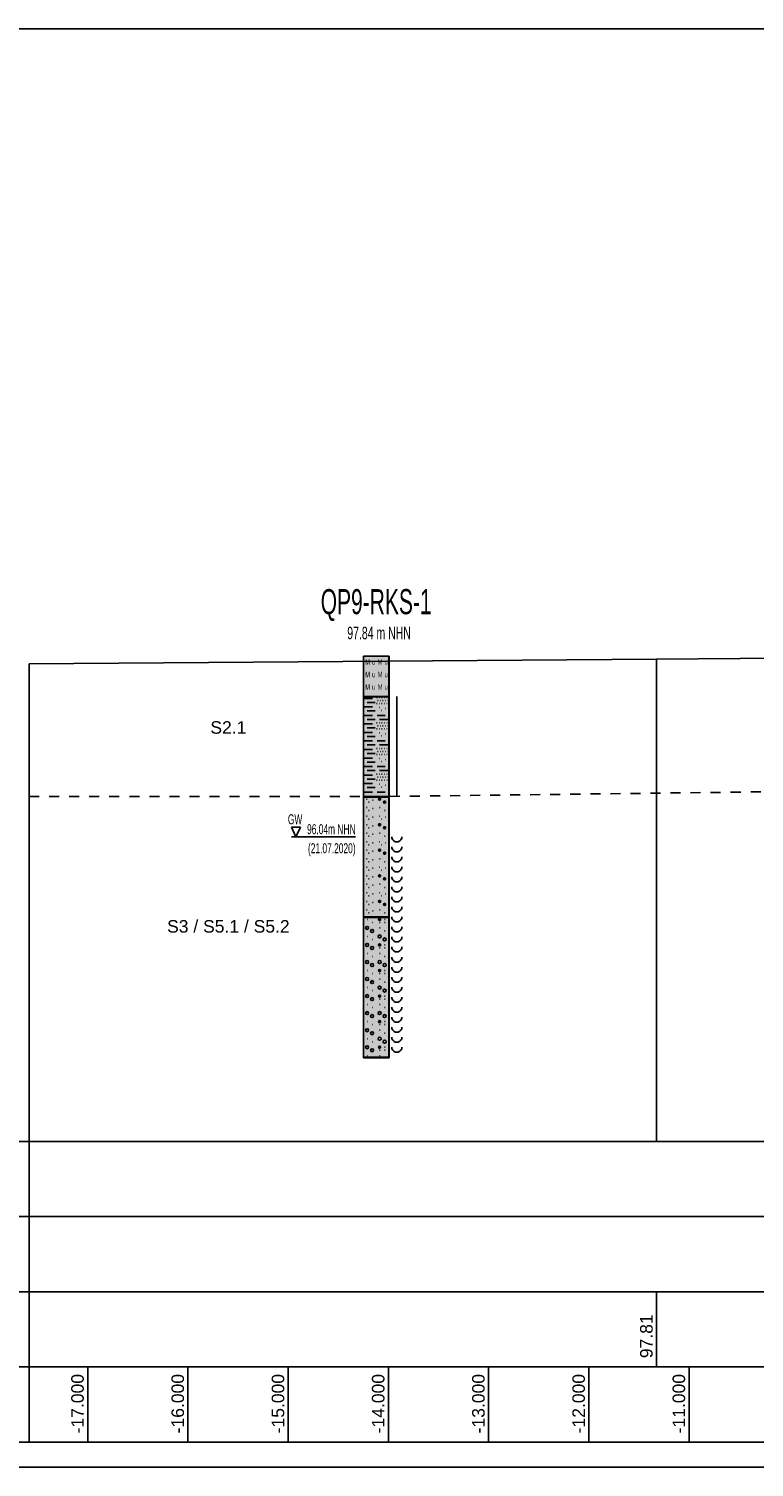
# Model space of a CAD drawing. Header units: metres. Extents: x -17 to 824, y 89 to 134.
# Tile 75 of 80: x 782.41 to 789.65, y 89.75 to 104.1. Entities that reach past the tile are written whole.
import ezdxf
from ezdxf.enums import TextEntityAlignment as Align

# ---------------------------------------------------------------- set-up
doc = ezdxf.new("R2010")
doc.units = ezdxf.units.M
doc.linetypes.add('ACAD_ISO03W100', pattern=[30, 12, -18])
for name, color, linetype in [('BG_GT_DC_RKS', 249, 'Continuous'), ('BG_GT_SCHICHT', 3, 'ACAD_ISO03W100'), ('BG_GT_TE', 6, 'Continuous'), ('BW_KOERP_GESCH', 126, 'Continuous'), ('BW_Z_BEM', 52, 'Continuous'), ('ZZ_GITTER', 40, 'Continuous')]:
    doc.layers.add(name, color=color, linetype=linetype)
doc.layers.add('ZZ_AFENSTER', color=6, linetype='Continuous', plot=False)
doc.styles.add('ARI025_V_50', font='arial.ttf', dxfattribs={"height": 0.125})
doc.styles.add('Arial', font='arial.ttf')
doc.styles.get("Standard").update_dxf_attribs({"font": 'arial.ttf'})

# ---------------------------------------------------------------- blocks, each defined once
blk = doc.blocks.new('QP9-RKS-1')
for p, q in [((-0.00255, 0), (0.00255, 0)), ((-0.00255, -0.0081), (-0.00255, 0)), ((-0.00255, 0), (0.00245, 0)), ((-0.00255, -0.08), (-0.00255, 0)), ((0.00245, 0), (0.00245, -0.08)), ((0.00255, 0), (0.00255, -0.0081)), ((-0.00255, -0.008), (0.00255, -0.008)), ((-0.00255, -0.0281), (-0.00255, -0.008)), ((0.00255, -0.0081), (-0.00255, -0.0081)), ((-0.00235, -0.0084), (-0.00075, -0.0084)), ((0.00005, -0.0082), (0.00015, -0.0082)), ((0.00055, -0.0082), (0.00065, -0.0082)), ((0.00105, -0.0082), (0.00115, -0.0082)), ((0.00155, -0.0082), (0.00165, -0.0082)), ((0.00205, -0.0082), (0.00215, -0.0082)), ((0.00255, -0.008), (0.00255, -0.0281)), ((0.00405, -0.008), (0.00405, -0.028)), ((-0.00235, -0.0101), (-0.00075, -0.0101)), ((-0.00185, -0.0092), (-0.00025, -0.0092)), ((-0.00185, -0.0109), (-0.00025, -0.0109)), ((0.00005, -0.0094), (0.00015, -0.0094)), ((0.00025, -0.0088), (0.00035, -0.0088)), ((0.00055, -0.0094), (0.00065, -0.0094)), ((0.00055, -0.0102), (0.00065, -0.0102)), ((0.00075, -0.0088), (0.00085, -0.0088)), ((0.00095, -0.0108), (0.00105, -0.0108)), ((0.00105, -0.0094), (0.00115, -0.0094)), ((0.00125, -0.0088), (0.00135, -0.0088)), ((0.00155, -0.0094), (0.00165, -0.0094)), ((0.00175, -0.0088), (0.00185, -0.0088)), ((0.00175, -0.0104), (0.00185, -0.0104)), ((0.00205, -0.0094), (0.00215, -0.0094)), ((0.00225, -0.0088), (0.00235, -0.0088)), ((-0.00235, -0.0118), (-0.00075, -0.0118)), ((-0.00235, -0.0135), (-0.00075, -0.0135)), ((-0.00185, -0.0126), (-0.00025, -0.0126)), ((-0.00185, -0.0143), (-0.00025, -0.0143)), ((0.00005, -0.0133), (0.00015, -0.0133)), ((0.00015, -0.0118), (0.00175, -0.0118)), ((0.00025, -0.0139), (0.00035, -0.0139)), ((0.00055, -0.0133), (0.00065, -0.0133)), ((0.00065, -0.0126), (0.00225, -0.0126)), ((0.00075, -0.0139), (0.00085, -0.0139)), ((0.00105, -0.0133), (0.00115, -0.0133)), ((0.00125, -0.0139), (0.00135, -0.0139)), ((0.00155, -0.0133), (0.00165, -0.0133)), ((0.00175, -0.0139), (0.00185, -0.0139)), ((0.00205, -0.0133), (0.00215, -0.0133)), ((0.00225, -0.0139), (0.00235, -0.0139)), ((-0.00235, -0.0152), (-0.00075, -0.0152)), ((-0.00235, -0.0169), (-0.00075, -0.0169)), ((-0.00185, -0.016), (-0.00025, -0.016)), ((0.00005, -0.0145), (0.00015, -0.0145)), ((0.00015, -0.0169), (0.00175, -0.0169)), ((0.00055, -0.0145), (0.00065, -0.0145)), ((0.00055, -0.0153), (0.00065, -0.0153)), ((0.00095, -0.0159), (0.00105, -0.0159)), ((0.00105, -0.0145), (0.00115, -0.0145)), ((0.00155, -0.0145), (0.00165, -0.0145)), ((0.00175, -0.0155), (0.00185, -0.0155)), ((0.00205, -0.0145), (0.00215, -0.0145)), ((-0.00235, -0.0186), (-0.00075, -0.0186)), ((-0.00185, -0.0177), (-0.00025, -0.0177)), ((-0.00185, -0.0194), (-0.00025, -0.0194)), ((0.00005, -0.0184), (0.00015, -0.0184)), ((0.00005, -0.0196), (0.00015, -0.0196)), ((0.00025, -0.019), (0.00035, -0.019)), ((0.00055, -0.0184), (0.00065, -0.0184)), ((0.00055, -0.0196), (0.00065, -0.0196)), ((0.00065, -0.0177), (0.00225, -0.0177)), ((0.00075, -0.019), (0.00085, -0.019)), ((0.00105, -0.0184), (0.00115, -0.0184)), ((0.00105, -0.0196), (0.00115, -0.0196)), ((0.00125, -0.019), (0.00135, -0.019)), ((0.00155, -0.0184), (0.00165, -0.0184)), ((0.00155, -0.0196), (0.00165, -0.0196)), ((0.00175, -0.019), (0.00185, -0.019)), ((0.00205, -0.0184), (0.00215, -0.0184)), ((0.00205, -0.0196), (0.00215, -0.0196)), ((0.00225, -0.019), (0.00235, -0.019)), ((-0.00235, -0.0203), (-0.00075, -0.0203)), ((-0.00235, -0.022), (-0.00075, -0.022)), ((-0.00185, -0.0211), (-0.00025, -0.0211)), ((-0.00185, -0.0228), (-0.00025, -0.0228)), ((0.00015, -0.022), (0.00175, -0.022)), ((0.00055, -0.0204), (0.00065, -0.0204)), ((0.00065, -0.0228), (0.00225, -0.0228)), ((0.00095, -0.021), (0.00105, -0.021)), ((0.00175, -0.0206), (0.00185, -0.0206)), ((-0.00235, -0.0237), (-0.00075, -0.0237)), ((-0.00235, -0.0254), (-0.00075, -0.0254)), ((-0.00185, -0.0245), (-0.00025, -0.0245)), ((0.00005, -0.0235), (0.00015, -0.0235)), ((0.00005, -0.0247), (0.00015, -0.0247)), ((0.00025, -0.0241), (0.00035, -0.0241)), ((0.00055, -0.0235), (0.00065, -0.0235)), ((0.00055, -0.0247), (0.00065, -0.0247)), ((0.00055, -0.0255), (0.00065, -0.0255)), ((0.00075, -0.0241), (0.00085, -0.0241)), ((0.00105, -0.0235), (0.00115, -0.0235)), ((0.00105, -0.0247), (0.00115, -0.0247)), ((0.00125, -0.0241), (0.00135, -0.0241)), ((0.00155, -0.0235), (0.00165, -0.0235)), ((0.00155, -0.0247), (0.00165, -0.0247)), ((0.00175, -0.0241), (0.00185, -0.0241)), ((0.00175, -0.0257), (0.00185, -0.0257)), ((0.00205, -0.0235), (0.00215, -0.0235)), ((0.00205, -0.0247), (0.00215, -0.0247)), ((0.00225, -0.0241), (0.00235, -0.0241)), ((-0.00255, -0.028), (0.00255, -0.028)), ((-0.00255, -0.0521), (-0.00255, -0.028)), ((0.00255, -0.0281), (-0.00255, -0.0281)), ((-0.00235, -0.0271), (-0.00075, -0.0271)), ((-0.00195, -0.0285), (-0.00185, -0.0285)), ((-0.00185, -0.0262), (-0.00025, -0.0262)), ((-0.00075, -0.0287), (-0.00065, -0.0287)), ((0.00015, -0.0271), (0.00175, -0.0271)), ((0.00045, -0.0285), (0.00085, -0.0285)), ((0.00046, -0.02845), (0.00084, -0.02845)), ((0.00046, -0.02855), (0.00084, -0.02855)), ((0.00048, -0.0284), (0.00082, -0.0284)), ((0.00048, -0.0286), (0.00082, -0.0286)), ((0.00052, -0.02835), (0.00078, -0.02835)), ((0.00052, -0.02865), (0.00078, -0.02865)), ((0.00095, -0.0261), (0.00105, -0.0261)), ((0.00255, -0.028), (0.00255, -0.0521)), ((-0.00195, -0.0302), (-0.00185, -0.0302)), ((-0.00155, -0.0291), (-0.00145, -0.0291)), ((-0.00155, -0.0308), (-0.00145, -0.0308)), ((-0.00075, -0.0304), (-0.00065, -0.0304)), ((0.00065, -0.0302), (0.00075, -0.0302)), ((0.00145, -0.0291), (0.00185, -0.0291)), ((0.00146, -0.02905), (0.00184, -0.02905)), ((0.00146, -0.02915), (0.00184, -0.02915)), ((0.00148, -0.029), (0.00182, -0.029)), ((0.00148, -0.0292), (0.00182, -0.0292)), ((0.00152, -0.02895), (0.00178, -0.02895)), ((0.00152, -0.02925), (0.00178, -0.02925)), ((0.00165, -0.0308), (0.00175, -0.0308)), ((-0.00195, -0.0319), (-0.00185, -0.0319)), ((-0.00195, -0.0336), (-0.00185, -0.0336)), ((-0.00155, -0.0325), (-0.00145, -0.0325)), ((-0.00155, -0.0342), (-0.00145, -0.0342)), ((-0.00075, -0.0321), (-0.00065, -0.0321)), ((-0.00075, -0.0338), (-0.00065, -0.0338)), ((0.00045, -0.0336), (0.00085, -0.0336)), ((0.00046, -0.03355), (0.00084, -0.03355)), ((0.00046, -0.03365), (0.00084, -0.03365)), ((0.00048, -0.0335), (0.00082, -0.0335)), ((0.00048, -0.0337), (0.00082, -0.0337)), ((0.00052, -0.03345), (0.00078, -0.03345)), ((0.00052, -0.03375), (0.00078, -0.03375)), ((0.00055, -0.0319), (0.00065, -0.0319)), ((0.00095, -0.0325), (0.00105, -0.0325)), ((0.00145, -0.0342), (0.00185, -0.0342)), ((0.00146, -0.03415), (0.00184, -0.03415)), ((0.00146, -0.03425), (0.00184, -0.03425)), ((0.00148, -0.0341), (0.00182, -0.0341)), ((0.00148, -0.0343), (0.00182, -0.0343)), ((0.00152, -0.03405), (0.00178, -0.03405)), ((0.00152, -0.03435), (0.00178, -0.03435)), ((0.00175, -0.0321), (0.00185, -0.0321)), ((-0.00195, -0.0353), (-0.00185, -0.0353)), ((-0.00195, -0.037), (-0.00185, -0.037)), ((-0.00155, -0.0359), (-0.00145, -0.0359)), ((-0.00075, -0.0355), (-0.00065, -0.0355)), ((-0.00075, -0.0372), (-0.00065, -0.0372)), ((0.00055, -0.037), (0.00065, -0.037)), ((0.00065, -0.0353), (0.00075, -0.0353)), ((0.00165, -0.0359), (0.00175, -0.0359)), ((0.00175, -0.0372), (0.00185, -0.0372)), ((0.00305, -0.036), (0.00305, -0.0363)), ((0.00305, -0.0363), (0.00325, -0.0366)), ((0.00325, -0.0366), (0.00345, -0.0368)), ((0.00345, -0.0368), (0.00375, -0.037)), ((0.00375, -0.037), (0.00405, -0.037)), ((0.00405, -0.037), (0.00435, -0.037)), ((0.00435, -0.037), (0.00465, -0.0368)), ((0.00465, -0.0368), (0.00485, -0.0366)), ((0.00485, -0.0366), (0.00505, -0.0363)), ((0.00505, -0.0363), (0.00505, -0.036)), ((-0.00195, -0.0387), (-0.00185, -0.0387)), ((-0.00155, -0.0376), (-0.00145, -0.0376)), ((-0.00155, -0.0393), (-0.00145, -0.0393)), ((-0.00075, -0.0389), (-0.00065, -0.0389)), ((0.00045, -0.0387), (0.00085, -0.0387)), ((0.00046, -0.03865), (0.00084, -0.03865)), ((0.00046, -0.03875), (0.00084, -0.03875)), ((0.00048, -0.0386), (0.00082, -0.0386)), ((0.00048, -0.0388), (0.00082, -0.0388)), ((0.00052, -0.03855), (0.00078, -0.03855)), ((0.00052, -0.03885), (0.00078, -0.03885)), ((0.00095, -0.0376), (0.00105, -0.0376)), ((0.00145, -0.0393), (0.00185, -0.0393)), ((0.00146, -0.03925), (0.00184, -0.03925)), ((0.00146, -0.03935), (0.00184, -0.03935)), ((0.00148, -0.0392), (0.00182, -0.0392)), ((0.00148, -0.0394), (0.00182, -0.0394)), ((0.00152, -0.03915), (0.00178, -0.03915)), ((0.00152, -0.03945), (0.00178, -0.03945)), ((0.00305, -0.038), (0.00305, -0.0383)), ((0.00305, -0.0383), (0.00325, -0.0386)), ((0.00305, -0.04), (0.00305, -0.0403)), ((0.00325, -0.0386), (0.00345, -0.0388)), ((0.00345, -0.0388), (0.00375, -0.039)), ((0.00375, -0.039), (0.00405, -0.039)), ((0.00405, -0.039), (0.00435, -0.039)), ((0.00435, -0.039), (0.00465, -0.0388)), ((0.00465, -0.0388), (0.00485, -0.0386)), ((0.00485, -0.0386), (0.00505, -0.0383)), ((0.00505, -0.0383), (0.00505, -0.038)), ((0.00505, -0.0403), (0.00505, -0.04)), ((-0.00195, -0.0404), (-0.00185, -0.0404)), ((-0.00195, -0.0421), (-0.00185, -0.0421)), ((-0.00155, -0.041), (-0.00145, -0.041)), ((-0.00155, -0.0427), (-0.00145, -0.0427)), ((-0.00075, -0.0406), (-0.00065, -0.0406)), ((-0.00075, -0.0423), (-0.00065, -0.0423)), ((0.00055, -0.0421), (0.00065, -0.0421)), ((0.00065, -0.0404), (0.00075, -0.0404)), ((0.00095, -0.0427), (0.00105, -0.0427)), ((0.00165, -0.041), (0.00175, -0.041)), ((0.00175, -0.0423), (0.00185, -0.0423)), ((0.00305, -0.0403), (0.00325, -0.0406)), ((0.00305, -0.042), (0.00305, -0.0423)), ((0.00305, -0.0423), (0.00325, -0.0426)), ((0.00325, -0.0406), (0.00345, -0.0408)), ((0.00325, -0.0426), (0.00345, -0.0428)), ((0.00345, -0.0408), (0.00375, -0.041)), ((0.00345, -0.0428), (0.00375, -0.043)), ((0.00375, -0.041), (0.00405, -0.041)), ((0.00375, -0.043), (0.00405, -0.043)), ((0.00405, -0.041), (0.00435, -0.041)), ((0.00405, -0.043), (0.00435, -0.043)), ((0.00435, -0.041), (0.00465, -0.0408)), ((0.00435, -0.043), (0.00465, -0.0428)), ((0.00465, -0.0408), (0.00485, -0.0406)), ((0.00465, -0.0428), (0.00485, -0.0426)), ((0.00485, -0.0406), (0.00505, -0.0403)), ((0.00485, -0.0426), (0.00505, -0.0423)), ((0.00505, -0.0423), (0.00505, -0.042)), ((-0.00195, -0.0438), (-0.00185, -0.0438)), ((-0.00195, -0.0455), (-0.00185, -0.0455)), ((-0.00155, -0.0444), (-0.00145, -0.0444)), ((-0.00075, -0.044), (-0.00065, -0.044)), ((-0.00075, -0.0457), (-0.00065, -0.0457)), ((0.00045, -0.0438), (0.00085, -0.0438)), ((0.00046, -0.04375), (0.00084, -0.04375)), ((0.00046, -0.04385), (0.00084, -0.04385)), ((0.00048, -0.0437), (0.00082, -0.0437)), ((0.00048, -0.0439), (0.00082, -0.0439)), ((0.00052, -0.04365), (0.00078, -0.04365)), ((0.00052, -0.04395), (0.00078, -0.04395)), ((0.00065, -0.0455), (0.00075, -0.0455)), ((0.00145, -0.0444), (0.00185, -0.0444)), ((0.00146, -0.04435), (0.00184, -0.04435)), ((0.00146, -0.04445), (0.00184, -0.04445)), ((0.00148, -0.0443), (0.00182, -0.0443)), ((0.00148, -0.0445), (0.00182, -0.0445)), ((0.00152, -0.04425), (0.00178, -0.04425)), ((0.00152, -0.04455), (0.00178, -0.04455)), ((0.00305, -0.044), (0.00305, -0.0443)), ((0.00305, -0.0443), (0.00325, -0.0446)), ((0.00325, -0.0446), (0.00345, -0.0448)), ((0.00345, -0.0448), (0.00375, -0.045)), ((0.00375, -0.045), (0.00405, -0.045)), ((0.00405, -0.045), (0.00435, -0.045)), ((0.00435, -0.045), (0.00465, -0.0448)), ((0.00465, -0.0448), (0.00485, -0.0446)), ((0.00485, -0.0446), (0.00505, -0.0443)), ((0.00505, -0.0443), (0.00505, -0.044)), ((-0.00195, -0.0472), (-0.00185, -0.0472)), ((-0.00155, -0.0461), (-0.00145, -0.0461)), ((-0.00155, -0.0478), (-0.00145, -0.0478)), ((-0.00075, -0.0474), (-0.00065, -0.0474)), ((0.00052, -0.04875), (0.00078, -0.04875)), ((0.00055, -0.0472), (0.00065, -0.0472)), ((0.00095, -0.0478), (0.00105, -0.0478)), ((0.00165, -0.0461), (0.00175, -0.0461)), ((0.00175, -0.0474), (0.00185, -0.0474)), ((0.00305, -0.046), (0.00305, -0.0463)), ((0.00305, -0.0463), (0.00325, -0.0466)), ((0.00305, -0.048), (0.00305, -0.0483)), ((0.00305, -0.0483), (0.00325, -0.0486)), ((0.00325, -0.0466), (0.00345, -0.0468)), ((0.00325, -0.0486), (0.00345, -0.0488)), ((0.00345, -0.0468), (0.00375, -0.047)), ((0.00375, -0.047), (0.00405, -0.047)), ((0.00405, -0.047), (0.00435, -0.047)), ((0.00435, -0.047), (0.00465, -0.0468)), ((0.00465, -0.0468), (0.00485, -0.0466)), ((0.00465, -0.0488), (0.00485, -0.0486)), ((0.00485, -0.0466), (0.00505, -0.0463)), ((0.00485, -0.0486), (0.00505, -0.0483)), ((0.00505, -0.0463), (0.00505, -0.046)), ((0.00505, -0.0483), (0.00505, -0.048)), ((-0.00195, -0.0489), (-0.00185, -0.0489)), ((-0.00195, -0.0506), (-0.00185, -0.0506)), ((-0.00155, -0.0495), (-0.00145, -0.0495)), ((-0.00155, -0.0512), (-0.00145, -0.0512)), ((-0.00075, -0.0491), (-0.00065, -0.0491)), ((-0.00075, -0.0508), (-0.00065, -0.0508)), ((0.00045, -0.0489), (0.00085, -0.0489)), ((0.00046, -0.04885), (0.00084, -0.04885)), ((0.00046, -0.04895), (0.00084, -0.04895)), ((0.00048, -0.0488), (0.00082, -0.0488)), ((0.00048, -0.049), (0.00082, -0.049)), ((0.00052, -0.04905), (0.00078, -0.04905)), ((0.00065, -0.0506), (0.00075, -0.0506)), ((0.00145, -0.0495), (0.00185, -0.0495)), ((0.00146, -0.04945), (0.00184, -0.04945)), ((0.00146, -0.04955), (0.00184, -0.04955)), ((0.00148, -0.0494), (0.00182, -0.0494)), ((0.00148, -0.0496), (0.00182, -0.0496)), ((0.00152, -0.04935), (0.00178, -0.04935)), ((0.00152, -0.04965), (0.00178, -0.04965)), ((0.00165, -0.0512), (0.00175, -0.0512)), ((0.00305, -0.05), (0.00305, -0.0503)), ((0.00305, -0.0503), (0.00325, -0.0506)), ((0.00325, -0.0506), (0.00345, -0.0508)), ((0.00345, -0.0488), (0.00375, -0.049)), ((0.00345, -0.0508), (0.00375, -0.051)), ((0.00375, -0.049), (0.00405, -0.049)), ((0.00375, -0.051), (0.00405, -0.051)), ((0.00405, -0.049), (0.00435, -0.049)), ((0.00405, -0.051), (0.00435, -0.051)), ((0.00435, -0.049), (0.00465, -0.0488)), ((0.00435, -0.051), (0.00465, -0.0508)), ((0.00465, -0.0508), (0.00485, -0.0506)), ((0.00485, -0.0506), (0.00505, -0.0503)), ((0.00505, -0.0503), (0.00505, -0.05)), ((-0.00255, -0.052), (0.00255, -0.052)), ((-0.00255, -0.0801), (-0.00255, -0.052)), ((0.00255, -0.0521), (-0.00255, -0.0521)), ((-0.00185, -0.0525), (-0.00175, -0.0525)), ((-0.00085, -0.0531), (-0.00075, -0.0531)), ((0.00045, -0.0525), (0.00085, -0.0525)), ((0.00046, -0.05245), (0.00084, -0.05245)), ((0.00046, -0.05255), (0.00084, -0.05255)), ((0.00048, -0.0524), (0.00082, -0.0524)), ((0.00048, -0.0526), (0.00082, -0.0526)), ((0.00052, -0.05235), (0.00078, -0.05235)), ((0.00052, -0.05265), (0.00078, -0.05265)), ((0.00065, -0.0531), (0.00075, -0.0531)), ((0.00065, -0.0542), (0.00075, -0.0542)), ((0.00165, -0.0525), (0.00175, -0.0525)), ((0.00165, -0.0531), (0.00175, -0.0531)), ((0.00255, -0.052), (0.00255, -0.0801)), ((0.00305, -0.052), (0.00305, -0.0523)), ((0.00305, -0.0523), (0.00325, -0.0526)), ((0.00305, -0.054), (0.00305, -0.0543)), ((0.00305, -0.0543), (0.00325, -0.0546)), ((0.00325, -0.0526), (0.00345, -0.0528)), ((0.00345, -0.0528), (0.00375, -0.053)), ((0.00375, -0.053), (0.00405, -0.053)), ((0.00405, -0.053), (0.00435, -0.053)), ((0.00435, -0.053), (0.00465, -0.0528)), ((0.00465, -0.0528), (0.00485, -0.0526)), ((0.00485, -0.0526), (0.00505, -0.0523)), ((0.00485, -0.0546), (0.00505, -0.0543)), ((0.00505, -0.0523), (0.00505, -0.052)), ((0.00505, -0.0543), (0.00505, -0.054)), ((-0.00185, -0.0559), (-0.00175, -0.0559)), ((-0.00085, -0.0565), (-0.00075, -0.0565)), ((0.00165, -0.0548), (0.00175, -0.0548)), ((0.00305, -0.056), (0.00305, -0.0563)), ((0.00305, -0.0563), (0.00325, -0.0566)), ((0.00325, -0.0546), (0.00345, -0.0548)), ((0.00325, -0.0566), (0.00345, -0.0568)), ((0.00345, -0.0548), (0.00375, -0.055)), ((0.00345, -0.0568), (0.00375, -0.057)), ((0.00375, -0.055), (0.00405, -0.055)), ((0.00375, -0.057), (0.00405, -0.057)), ((0.00405, -0.055), (0.00435, -0.055)), ((0.00405, -0.057), (0.00435, -0.057)), ((0.00435, -0.055), (0.00465, -0.0548)), ((0.00435, -0.057), (0.00465, -0.0568)), ((0.00465, -0.0548), (0.00485, -0.0546)), ((0.00465, -0.0568), (0.00485, -0.0566)), ((0.00485, -0.0566), (0.00505, -0.0563)), ((0.00505, -0.0563), (0.00505, -0.056)), ((-0.00185, -0.0593), (-0.00175, -0.0593)), ((-0.00085, -0.0599), (-0.00075, -0.0599)), ((0.00045, -0.0576), (0.00085, -0.0576)), ((0.00046, -0.05755), (0.00084, -0.05755)), ((0.00046, -0.05765), (0.00084, -0.05765)), ((0.00048, -0.0575), (0.00082, -0.0575)), ((0.00048, -0.0577), (0.00082, -0.0577)), ((0.00052, -0.05745), (0.00078, -0.05745)), ((0.00052, -0.05775), (0.00078, -0.05775)), ((0.00065, -0.0582), (0.00075, -0.0582)), ((0.00065, -0.0593), (0.00075, -0.0593)), ((0.00165, -0.0576), (0.00175, -0.0576)), ((0.00165, -0.0582), (0.00175, -0.0582)), ((0.00165, -0.0599), (0.00175, -0.0599)), ((0.00305, -0.058), (0.00305, -0.0583)), ((0.00305, -0.0583), (0.00325, -0.0586)), ((0.00305, -0.06), (0.00305, -0.0603)), ((0.00325, -0.0586), (0.00345, -0.0588)), ((0.00345, -0.0588), (0.00375, -0.059)), ((0.00375, -0.059), (0.00405, -0.059)), ((0.00405, -0.059), (0.00435, -0.059)), ((0.00435, -0.059), (0.00465, -0.0588)), ((0.00465, -0.0588), (0.00485, -0.0586)), ((0.00485, -0.0586), (0.00505, -0.0583)), ((0.00505, -0.0583), (0.00505, -0.058)), ((0.00505, -0.0603), (0.00505, -0.06)), ((-0.00185, -0.0627), (-0.00175, -0.0627)), ((0.00045, -0.0627), (0.00085, -0.0627)), ((0.00046, -0.06265), (0.00084, -0.06265)), ((0.00046, -0.06275), (0.00084, -0.06275)), ((0.00048, -0.0626), (0.00082, -0.0626)), ((0.00048, -0.0628), (0.00082, -0.0628)), ((0.00052, -0.06255), (0.00078, -0.06255)), ((0.00052, -0.06285), (0.00078, -0.06285)), ((0.00165, -0.0627), (0.00175, -0.0627)), ((0.00305, -0.0603), (0.00325, -0.0606)), ((0.00305, -0.062), (0.00305, -0.0623)), ((0.00305, -0.0623), (0.00325, -0.0626)), ((0.00325, -0.0606), (0.00345, -0.0608)), ((0.00325, -0.0626), (0.00345, -0.0628)), ((0.00345, -0.0608), (0.00375, -0.061)), ((0.00345, -0.0628), (0.00375, -0.063)), ((0.00375, -0.061), (0.00405, -0.061)), ((0.00375, -0.063), (0.00405, -0.063)), ((0.00405, -0.061), (0.00435, -0.061)), ((0.00405, -0.063), (0.00435, -0.063)), ((0.00435, -0.061), (0.00465, -0.0608)), ((0.00435, -0.063), (0.00465, -0.0628)), ((0.00465, -0.0608), (0.00485, -0.0606)), ((0.00465, -0.0628), (0.00485, -0.0626)), ((0.00485, -0.0606), (0.00505, -0.0603)), ((0.00485, -0.0626), (0.00505, -0.0623)), ((0.00505, -0.0623), (0.00505, -0.062)), ((-0.00085, -0.0633), (-0.00075, -0.0633)), ((0.00065, -0.0633), (0.00075, -0.0633)), ((0.00065, -0.0644), (0.00075, -0.0644)), ((0.00165, -0.0633), (0.00175, -0.0633)), ((0.00165, -0.065), (0.00175, -0.065)), ((0.00305, -0.064), (0.00305, -0.0643)), ((0.00305, -0.0643), (0.00325, -0.0646)), ((0.00305, -0.066), (0.00305, -0.0663)), ((0.00325, -0.0646), (0.00345, -0.0648)), ((0.00345, -0.0648), (0.00375, -0.065)), ((0.00375, -0.065), (0.00405, -0.065)), ((0.00405, -0.065), (0.00435, -0.065)), ((0.00435, -0.065), (0.00465, -0.0648)), ((0.00465, -0.0648), (0.00485, -0.0646)), ((0.00485, -0.0646), (0.00505, -0.0643)), ((0.00505, -0.0643), (0.00505, -0.064)), ((0.00505, -0.0663), (0.00505, -0.066)), ((-0.00185, -0.0661), (-0.00175, -0.0661)), ((-0.00085, -0.0667), (-0.00075, -0.0667)), ((0.00045, -0.0678), (0.00085, -0.0678)), ((0.00046, -0.06775), (0.00084, -0.06775)), ((0.00046, -0.06785), (0.00084, -0.06785)), ((0.00048, -0.0677), (0.00082, -0.0677)), ((0.00048, -0.0679), (0.00082, -0.0679)), ((0.00052, -0.06765), (0.00078, -0.06765)), ((0.00052, -0.06795), (0.00078, -0.06795)), ((0.00065, -0.0684), (0.00075, -0.0684)), ((0.00165, -0.0678), (0.00175, -0.0678)), ((0.00165, -0.0684), (0.00175, -0.0684)), ((0.00305, -0.0663), (0.00325, -0.0666)), ((0.00305, -0.068), (0.00305, -0.0683)), ((0.00305, -0.0683), (0.00325, -0.0686)), ((0.00325, -0.0666), (0.00345, -0.0668)), ((0.00325, -0.0686), (0.00345, -0.0688)), ((0.00345, -0.0668), (0.00375, -0.067)), ((0.00345, -0.0688), (0.00375, -0.069)), ((0.00375, -0.067), (0.00405, -0.067)), ((0.00405, -0.067), (0.00435, -0.067)), ((0.00435, -0.067), (0.00465, -0.0668)), ((0.00435, -0.069), (0.00465, -0.0688)), ((0.00465, -0.0668), (0.00485, -0.0666)), ((0.00465, -0.0688), (0.00485, -0.0686)), ((0.00485, -0.0666), (0.00505, -0.0663)), ((0.00485, -0.0686), (0.00505, -0.0683)), ((0.00505, -0.0683), (0.00505, -0.068)), ((-0.00185, -0.0695), (-0.00175, -0.0695)), ((-0.00085, -0.0701), (-0.00075, -0.0701)), ((0.00065, -0.0695), (0.00075, -0.0695)), ((0.00165, -0.0701), (0.00175, -0.0701)), ((0.00305, -0.07), (0.00305, -0.0703)), ((0.00305, -0.0703), (0.00325, -0.0706)), ((0.00325, -0.0706), (0.00345, -0.0708)), ((0.00345, -0.0708), (0.00375, -0.071)), ((0.00375, -0.069), (0.00405, -0.069)), ((0.00375, -0.071), (0.00405, -0.071)), ((0.00405, -0.069), (0.00435, -0.069)), ((0.00405, -0.071), (0.00435, -0.071)), ((0.00435, -0.071), (0.00465, -0.0708)), ((0.00465, -0.0708), (0.00485, -0.0706)), ((0.00485, -0.0706), (0.00505, -0.0703)), ((0.00505, -0.0703), (0.00505, -0.07)), ((-0.00185, -0.0729), (-0.00175, -0.0729)), ((-0.00085, -0.0735), (-0.00075, -0.0735)), ((0.00045, -0.0729), (0.00085, -0.0729)), ((0.00046, -0.07285), (0.00084, -0.07285)), ((0.00046, -0.07295), (0.00084, -0.07295)), ((0.00048, -0.0728), (0.00082, -0.0728)), ((0.00048, -0.073), (0.00082, -0.073)), ((0.00052, -0.07275), (0.00078, -0.07275)), ((0.00052, -0.07305), (0.00078, -0.07305)), ((0.00065, -0.0735), (0.00075, -0.0735)), ((0.00065, -0.0746), (0.00075, -0.0746)), ((0.00165, -0.0729), (0.00175, -0.0729)), ((0.00165, -0.0735), (0.00175, -0.0735)), ((0.00305, -0.072), (0.00305, -0.0723)), ((0.00305, -0.0723), (0.00325, -0.0726)), ((0.00305, -0.074), (0.00305, -0.0743)), ((0.00305, -0.0743), (0.00325, -0.0746)), ((0.00325, -0.0726), (0.00345, -0.0728)), ((0.00325, -0.0746), (0.00345, -0.0748)), ((0.00345, -0.0728), (0.00375, -0.073)), ((0.00375, -0.073), (0.00405, -0.073)), ((0.00405, -0.073), (0.00435, -0.073)), ((0.00435, -0.073), (0.00465, -0.0728)), ((0.00465, -0.0728), (0.00485, -0.0726)), ((0.00465, -0.0748), (0.00485, -0.0746)), ((0.00485, -0.0726), (0.00505, -0.0723)), ((0.00485, -0.0746), (0.00505, -0.0743)), ((0.00505, -0.0723), (0.00505, -0.072)), ((0.00505, -0.0743), (0.00505, -0.074)), ((-0.00185, -0.0763), (-0.00175, -0.0763)), ((-0.00085, -0.0769), (-0.00075, -0.0769)), ((0.00165, -0.0752), (0.00175, -0.0752)), ((0.00305, -0.076), (0.00305, -0.0763)), ((0.00305, -0.0763), (0.00325, -0.0766)), ((0.00325, -0.0766), (0.00345, -0.0768)), ((0.00345, -0.0748), (0.00375, -0.075)), ((0.00345, -0.0768), (0.00375, -0.077)), ((0.00375, -0.075), (0.00405, -0.075)), ((0.00375, -0.077), (0.00405, -0.077)), ((0.00405, -0.075), (0.00435, -0.075)), ((0.00405, -0.077), (0.00435, -0.077)), ((0.00435, -0.075), (0.00465, -0.0748)), ((0.00435, -0.077), (0.00465, -0.0768)), ((0.00465, -0.0768), (0.00485, -0.0766)), ((0.00485, -0.0766), (0.00505, -0.0763)), ((0.00505, -0.0763), (0.00505, -0.076)), ((0.00245, -0.08), (-0.00255, -0.08)), ((0.00255, -0.0801), (-0.00255, -0.0801)), ((-0.00185, -0.0797), (-0.00175, -0.0797)), ((0.00045, -0.078), (0.00085, -0.078)), ((0.00046, -0.07795), (0.00084, -0.07795)), ((0.00046, -0.07805), (0.00084, -0.07805)), ((0.00048, -0.0779), (0.00082, -0.0779)), ((0.00048, -0.0781), (0.00082, -0.0781)), ((0.00052, -0.07785), (0.00078, -0.07785)), ((0.00052, -0.07815), (0.00078, -0.07815)), ((0.00065, -0.0786), (0.00075, -0.0786)), ((0.00065, -0.0797), (0.00075, -0.0797)), ((0.00165, -0.078), (0.00175, -0.078)), ((0.00165, -0.0786), (0.00175, -0.0786)), ((0.00305, -0.078), (0.00305, -0.0783)), ((0.00305, -0.0783), (0.00325, -0.0786)), ((0.00325, -0.0786), (0.00345, -0.0788)), ((0.00345, -0.0788), (0.00375, -0.079)), ((0.00375, -0.079), (0.00405, -0.079)), ((0.00405, -0.079), (0.00435, -0.079)), ((0.00435, -0.079), (0.00465, -0.0788)), ((0.00465, -0.0788), (0.00485, -0.0786)), ((0.00485, -0.0786), (0.00505, -0.0783)), ((0.00505, -0.0783), (0.00505, -0.078))]:
    blk.add_line(p, q)
at = {"color": 160}
for p, q in [((-0.01605, -0.036), (-0.01695, -0.0341)), ((-0.01695, -0.0341), (-0.01515, -0.0341)), ((-0.01515, -0.0341), (-0.01605, -0.036)), ((-0.01695, -0.036), (-0.00415, -0.036))]:
    blk.add_line(p, q, dxfattribs=at)
for centre, radius in [((0.00065, -0.0285), 0.0002), ((0.00165, -0.0291), 0.0002), ((0.00065, -0.0336), 0.0002), ((0.00165, -0.0342), 0.0002), ((0.00065, -0.0387), 0.0002), ((0.00165, -0.0393), 0.0002), ((0.00065, -0.0438), 0.0002), ((0.00165, -0.0444), 0.0002), ((0.00065, -0.0489), 0.0002), ((0.00165, -0.0495), 0.0002), ((-0.00185, -0.0542), 0.0003), ((-0.00085, -0.0548), 0.0003), ((0.00065, -0.0525), 0.0002), ((-0.00185, -0.0576), 0.0003), ((0.00065, -0.0559), 0.0003), ((0.00065, -0.0576), 0.0002), ((0.00165, -0.0565), 0.0003), ((-0.00085, -0.0582), 0.0003), ((-0.00185, -0.061), 0.0003), ((-0.00085, -0.0616), 0.0003), ((0.00065, -0.061), 0.0003), ((0.00065, -0.0627), 0.0002), ((0.00165, -0.0616), 0.0003), ((-0.00185, -0.0644), 0.0003), ((-0.00085, -0.065), 0.0003), ((0.00065, -0.0661), 0.0003), ((-0.00185, -0.0678), 0.0003), ((-0.00085, -0.0684), 0.0003), ((0.00065, -0.0678), 0.0002), ((0.00165, -0.0667), 0.0003), ((-0.00185, -0.0712), 0.0003), ((-0.00085, -0.0718), 0.0003), ((0.00065, -0.0712), 0.0003), ((0.00165, -0.0718), 0.0003), ((-0.00185, -0.0746), 0.0003), ((0.00065, -0.0729), 0.0002), ((-0.00085, -0.0752), 0.0003), ((0.00065, -0.0763), 0.0003), ((0.00165, -0.0769), 0.0003), ((-0.00185, -0.078), 0.0003), ((-0.00085, -0.0786), 0.0003), ((0.00065, -0.078), 0.0002)]:
    blk.add_circle(centre, radius)
at = {"color": 30}
blk.add_solid([(-0.00255, 0), (0.00255, 0), (-0.00255, -0.0081), (0.00255, -0.0081)], dxfattribs=at)
at = {"color": 191}
blk.add_solid([(-0.00255, -0.008), (0.00255, -0.008), (-0.00255, -0.0281), (0.00255, -0.0281)], dxfattribs=at)
at = {"color": 33}
blk.add_solid([(-0.00255, -0.028), (0.00255, -0.028), (-0.00255, -0.0521), (0.00255, -0.0521)], dxfattribs=at)
at = {"color": 51}
blk.add_solid([(-0.00255, -0.052), (0.00255, -0.052), (-0.00255, -0.0801), (0.00255, -0.0801)], dxfattribs=at)
at = {"width": 0.6}
for s, height, p in [('QP9-RKS-1', 0.005, (-0.00005, 0.0084)), ('  97.84 m NHN', 0.0025, (-0.00005, 0.0034))]:
    blk.add_text(s, height=height, dxfattribs=at).set_placement(p, align=Align.CENTER)
for s, p in [('M', (-0.00175, -0.0006)), ('u', (-0.00055, -0.0006)), ('M', (0.00075, -0.0006)), ('u', (0.00195, -0.0006)), ('M', (-0.00175, -0.0031)), ('M', (-0.00175, -0.0056)), ('u', (-0.00055, -0.0031)), ('M', (0.00075, -0.0031)), ('M', (0.00075, -0.0056)), ('u', (0.00195, -0.0031)), ('u', (-0.00055, -0.0056)), ('u', (0.00195, -0.0056))]:
    blk.add_text(s, height=0.00108, dxfattribs=at).set_placement(p, align=Align.TOP_CENTER)
at = {"color": 160, "width": 0.6}
for s, p in [('GW', (-0.01478, -0.03352)), ('96.04m NHN', (-0.00415, -0.0355)), ('(21.07.2020)', (-0.00415, -0.0393))]:
    blk.add_text(s, height=0.002, dxfattribs=at).set_placement(p, align=Align.RIGHT)

msp = doc.modelspace()

# ---------------------------------------------------------------- linework, layer by layer
at = {"layer": 'BG_GT_SCHICHT', "ltscale": 0.005, "flags": 128}
msp.add_lwpolyline([(782.415, 96.44), (785.88, 96.44), (796.36, 96.57, -0.035301), (799.773, 96.339, -0.03802)], format="xyb", dxfattribs=at)
at = {"layer": 'BW_KOERP_GESCH'}
msp.add_lwpolyline([(782.415, 97.764), (788.675, 97.812), (791.591, 97.834), (792.841, 97.901), (793.316, 97.929), (794.219, 97.9), (796.189, 97.836), (796.375, 97.816), (797.106, 97.775)], dxfattribs=at)
at = {"layer": 'BW_Z_BEM'}
for p, q in [((782.415, 97.764), (782.415, 93)), ((788.675, 97.812), (788.675, 93))]:
    msp.add_line(p, q, dxfattribs=at)
at = {"layer": 'ZZ_AFENSTER'}
msp.add_lwpolyline([(774.927, 89.75), (774.927, 104.1), (823.877, 104.1), (823.877, 89.75)], close=True, dxfattribs=at)
at = {"layer": 'ZZ_GITTER'}
for p, q in [((782.415, 91.5), (782.415, 90.75)), ((788.675, 91.5), (788.675, 90.75)), ((783, 90.75), (783, 90)), ((784, 90.75), (784, 90)), ((785, 90.75), (785, 90)), ((786, 90.75), (786, 90)), ((787, 90.75), (787, 90)), ((788, 90.75), (788, 90)), ((789, 90.75), (789, 90))]:
    msp.add_line(p, q, dxfattribs=at)
at = {"layer": 'ZZ_GITTER', "transparency": 33554687}
for points in [[(782.415, 92.25), (782.415, 93), (779.415, 93), (779.415, 92.25)], [(782.415, 92.25), (819.39, 92.25), (819.39, 93), (782.415, 93)], [(782.415, 91.5), (782.415, 92.25), (779.415, 92.25), (779.415, 91.5)], [(782.415, 91.5), (819.39, 91.5), (819.39, 92.25), (782.415, 92.25)], [(782.415, 90.75), (782.415, 91.5), (779.415, 91.5), (779.415, 90.75)], [(782.415, 90.75), (819.39, 90.75), (819.39, 91.5), (782.415, 91.5)], [(782.415, 90), (782.415, 90.75), (779.415, 90.75), (779.415, 90)], [(782.415, 90), (819.39, 90), (819.39, 90.75), (782.415, 90.75)]]:
    msp.add_3dface(points, dxfattribs=at)

# ---------------------------------------------------------------- block references
at = {"layer": 'BG_GT_DC_RKS', "xscale": 50, "yscale": 50, "zscale": 50}
msp.add_blockref('QP9-RKS-1', (785.88, 97.84), dxfattribs=at)

# ---------------------------------------------------------------- texts
at = {"layer": 'BG_GT_TE', "char_height": 0.125, "attachment_point": 5, "style": 'ARI025_V_50'}
for s, width, insert in [('S2.1', 0.32842, (784.403, 97.129)), ('S3 / S5.1 / S5.2', 1.21518, (784.403, 95.145))]:
    msp.add_mtext_dynamic_manual_height_columns(s, width=width, gutter_width=0.625, heights=[0], dxfattribs=dict(at, insert=insert))
at = {"layer": 'ZZ_GITTER', "char_height": 0.125, "attachment_point": 7, "rotation": 90, "line_spacing_factor": 1.004016, "style": 'Arial'}
for s, insert in [('97.81', (788.638, 90.838)), ('-17.000', (782.962, 90.088)), ('-16.000', (783.962, 90.088)), ('-15.000', (784.962, 90.088)), ('-14.000', (785.962, 90.088)), ('-13.000', (786.962, 90.088)), ('-12.000', (787.962, 90.088)), ('-11.000', (788.962, 90.088))]:
    msp.add_mtext(s, dxfattribs=dict(at, insert=insert))

doc.saveas('drawing.dxf')
